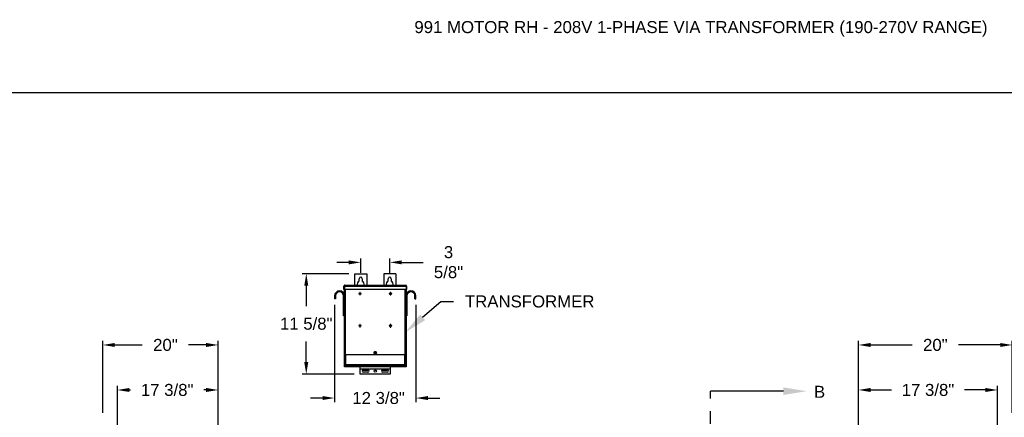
# Model space of a CAD drawing. Header units: inches. Extents: x 170 to 312, y 215 to 248.
# Tile 120 of 256: x 199.49 to 207.18, y 224.96 to 228.06. Entities that reach past the tile are written whole.
import ezdxf
from ezdxf import colors
from ezdxf.entities.mleader import LeaderData, LeaderLine
from ezdxf.math import Vec2, Vec3

# ---------------------------------------------------------------- set-up
doc = ezdxf.new("R2010")
doc.units = ezdxf.units.IN
doc.header["$LTSCALE"] = 0.25
doc.header["$MEASUREMENT"] = 0
doc.linetypes.add('CENTER', pattern=[2, 1.25, -0.25, 0.25, -0.25])
for name, color, linetype in [('208V 1-PHASE 60HZ VIA TRANSFORMER (190-207 RANGE)', 4, 'Continuous'), ('ANNOTATIONS', 1, 'Continuous'), ('SECTION CUTS', 6, 'CENTER')]:
    doc.layers.add(name, color=color, linetype=linetype)
doc.styles.add('ARIAL', font='arial.ttf', dxfattribs={"height": 0.09375})
doc.styles.get("Standard").update_dxf_attribs({"font": 'romans.shx'})
doc.dimstyles.new('STANDARD$0', dxfattribs={"dimtxt": 0.09375, "dimasz": 0.09375, "dimexe": 0.03125, "dimexo": 0.046875, "dimgap": 0.09, "dimtad": 0, "dimtih": 1, "dimtoh": 1, "dimdec": 4, "dimzin": 0, "dimdsep": 46, "dimtxsty": 'ARIAL', "dimcen": 0.09, "dimadec": 0, "dimazin": 0, "dimtfac": 1, "dimtdec": 4, "dimtofl": 0, "dimtmove": 0, "dimatfit": 1, "dimfxl": 1, "dimtolj": 1, "dimtzin": 0, "dimarcsym": 0})

# ---------------------------------------------------------------- blocks, each defined once
blk = doc.blocks.new('*D54')
at = {"layer": 'ANNOTATIONS', "color": 0, "lineweight": -2, "transparency": 16777216}
for p, q in [((206.0404, 223.6042), (206.0404, 225.2025)), ((207.1256, 224.4636), (207.1256, 225.2025)), ((206.1342, 225.1712), (206.2979, 225.1712)), ((207.0319, 225.1712), (206.8681, 225.1712))]:
    blk.add_line(p, q, dxfattribs=at)
at = {"layer": 'ANNOTATIONS', "color": 0, "transparency": 16777216}
for points in [[(206.1342, 225.1869), (206.1342, 225.1556), (206.0404, 225.1712)], [(207.0319, 225.1869), (207.0319, 225.1556), (207.1256, 225.1712)]]:
    blk.add_solid(points, dxfattribs=at)
at = {"layer": 'defpoints', "color": 0, "transparency": 16777216}
for p in [(206.0404, 225.1712), (207.1256, 224.4167), (206.0404, 223.5573)]:
    blk.add_point(p, dxfattribs=at)
at = {"layer": 'ANNOTATIONS', "color": 0, "transparency": 16777216, "insert": (206.583, 225.1712), "char_height": 0.09375, "attachment_point": 5, "style": 'ARIAL'}
blk.add_mtext('\\A1;17 3/8"', dxfattribs=at)
blk = doc.blocks.new('*D55')
at = {"layer": 'ANNOTATIONS', "color": 0, "lineweight": -2, "transparency": 16777216}
for p, q in [((206.0404, 223.6042), (206.0404, 225.5542)), ((206.1342, 225.5229), (206.4593, 225.5229)), ((207.1466, 225.5229), (206.8215, 225.5229)), ((207.2404, 224.9939), (207.2404, 225.5542))]:
    blk.add_line(p, q, dxfattribs=at)
at = {"layer": 'ANNOTATIONS', "color": 0, "transparency": 16777216}
for points in [[(206.1342, 225.5385), (206.1342, 225.5073), (206.0404, 225.5229)], [(207.1466, 225.5385), (207.1466, 225.5073), (207.2404, 225.5229)]]:
    blk.add_solid(points, dxfattribs=at)
at = {"layer": 'defpoints', "color": 0, "transparency": 16777216}
for p in [(206.0404, 225.5229), (207.2404, 224.9471), (206.0404, 223.5573)]:
    blk.add_point(p, dxfattribs=at)
at = {"layer": 'ANNOTATIONS', "color": 0, "transparency": 16777216, "insert": (206.6404, 225.5229), "char_height": 0.09375, "attachment_point": 5, "style": 'ARIAL'}
blk.add_mtext('\\A1;20"', dxfattribs=at)
blk = doc.blocks.new('*D40')
at = {"layer": 'ANNOTATIONS', "color": 0, "lineweight": -2, "transparency": 16777216}
for p, q in [((200.2541, 224.451), (200.2541, 225.2025)), ((201.0404, 223.6042), (201.0404, 225.2025)), ((200.3479, 225.1712), (200.3573, 225.1712)), ((200.9467, 225.1712), (200.9276, 225.1712))]:
    blk.add_line(p, q, dxfattribs=at)
at = {"layer": 'ANNOTATIONS', "color": 0, "transparency": 16777216}
for points in [[(200.3479, 225.1869), (200.3479, 225.1556), (200.2541, 225.1712)], [(200.9467, 225.1869), (200.9467, 225.1556), (201.0404, 225.1712)]]:
    blk.add_solid(points, dxfattribs=at)
at = {"layer": 'defpoints', "color": 0, "transparency": 16777216}
for p in [(200.2541, 225.1712), (200.2541, 224.4041), (201.0404, 223.5573)]:
    blk.add_point(p, dxfattribs=at)
at = {"layer": 'ANNOTATIONS', "color": 0, "transparency": 16777216, "insert": (200.6425, 225.1712), "char_height": 0.09375, "attachment_point": 5, "style": 'ARIAL'}
blk.add_mtext('\\A1;17 3/8"', dxfattribs=at)
blk = doc.blocks.new('*D41')
at = {"layer": 'ANNOTATIONS', "color": 0, "lineweight": -2, "transparency": 16777216}
for p, q in [((200.1394, 224.9939), (200.1394, 225.5542)), ((200.2331, 225.5229), (200.4477, 225.5229)), ((200.9467, 225.5229), (200.8099, 225.5229)), ((201.0404, 223.6042), (201.0404, 225.5542))]:
    blk.add_line(p, q, dxfattribs=at)
at = {"layer": 'ANNOTATIONS', "color": 0, "transparency": 16777216}
for points in [[(200.2331, 225.5385), (200.2331, 225.5073), (200.1394, 225.5229)], [(200.9467, 225.5385), (200.9467, 225.5073), (201.0404, 225.5229)]]:
    blk.add_solid(points, dxfattribs=at)
at = {"layer": 'defpoints', "color": 0, "transparency": 16777216}
for p in [(200.1394, 225.5229), (200.1394, 224.9471), (201.0404, 223.5573)]:
    blk.add_point(p, dxfattribs=at)
at = {"layer": 'ANNOTATIONS', "color": 0, "transparency": 16777216, "insert": (200.6288, 225.5229), "char_height": 0.09375, "attachment_point": 5, "style": 'ARIAL'}
blk.add_mtext('\\A1;20"', dxfattribs=at)
blk = doc.blocks.new('*D58')
at = {"layer": 'ANNOTATIONS', "color": 0, "lineweight": -2, "transparency": 16777216}
for p, q in [((202.0601, 226.0797), (201.6972, 226.0797)), ((201.7284, 225.986), (201.7284, 225.8259)), ((201.7284, 225.3889), (201.7284, 225.5489)), ((202.103, 225.2951), (201.6972, 225.2951))]:
    blk.add_line(p, q, dxfattribs=at)
at = {"layer": 'ANNOTATIONS', "color": 0, "transparency": 16777216}
for points in [[(201.7128, 225.986), (201.7441, 225.986), (201.7284, 226.0797)], [(201.7128, 225.3889), (201.7441, 225.3889), (201.7284, 225.2951)]]:
    blk.add_solid(points, dxfattribs=at)
at = {"layer": 'defpoints', "color": 0, "transparency": 16777216}
for p in [(202.107, 226.0797), (201.7284, 225.2951), (202.1499, 225.2951)]:
    blk.add_point(p, dxfattribs=at)
at = {"layer": 'ANNOTATIONS', "color": 0, "transparency": 16777216, "insert": (201.7284, 225.7359), "char_height": 0.09375, "attachment_point": 2, "style": 'ARIAL'}
blk.add_mtext('\\A1;11 5/8"', dxfattribs=at)
blk = doc.blocks.new('*D59')
at = {"layer": 'ANNOTATIONS', "color": 0, "lineweight": -2, "transparency": 16777216}
for p, q in [((202.1538, 226.0875), (202.1538, 226.1993)), ((202.3804, 226.0875), (202.3804, 226.1993)), ((202.0601, 226.168), (201.9663, 226.168)), ((202.4741, 226.168), (202.6407, 226.168))]:
    blk.add_line(p, q, dxfattribs=at)
at = {"layer": 'ANNOTATIONS', "color": 0, "transparency": 16777216}
for points in [[(202.0601, 226.1836), (202.0601, 226.1524), (202.1538, 226.168)], [(202.4741, 226.1836), (202.4741, 226.1524), (202.3804, 226.168)]]:
    blk.add_solid(points, dxfattribs=at)
at = {"layer": 'defpoints', "color": 0, "transparency": 16777216}
for p in [(202.3804, 226.168), (202.1538, 226.0407), (202.3804, 226.0407)]:
    blk.add_point(p, dxfattribs=at)
at = {"layer": 'ANNOTATIONS', "color": 0, "transparency": 16777216, "insert": (202.8392, 226.2948), "char_height": 0.09375, "width": 0.316998, "attachment_point": 2, "style": 'ARIAL'}
blk.add_mtext('\\A1;3 5/8"', dxfattribs=at)
blk = doc.blocks.new('*D60')
at = {"layer": 'ANNOTATIONS', "color": 0, "lineweight": -2, "transparency": 16777216}
for p, q in [((201.9494, 225.8357), (201.9494, 225.0771)), ((202.5848, 225.8357), (202.5848, 225.0771)), ((201.8556, 225.1083), (201.7619, 225.1083)), ((202.6786, 225.1083), (202.7723, 225.1083))]:
    blk.add_line(p, q, dxfattribs=at)
at = {"layer": 'ANNOTATIONS', "color": 0, "transparency": 16777216}
for points in [[(201.8556, 225.124), (201.8556, 225.0927), (201.9494, 225.1083)], [(202.6786, 225.124), (202.6786, 225.0927), (202.5848, 225.1083)]]:
    blk.add_solid(points, dxfattribs=at)
at = {"layer": 'defpoints', "color": 0, "transparency": 16777216}
for p in [(201.9494, 225.8825), (202.5848, 225.8825), (202.5848, 225.1083)]:
    blk.add_point(p, dxfattribs=at)
at = {"layer": 'ANNOTATIONS', "color": 0, "transparency": 16777216, "insert": (202.2933, 225.1083), "char_height": 0.09375, "attachment_point": 5, "style": 'ARIAL'}
blk.add_mtext('\\A1;12 3/8"', dxfattribs=at)

msp = doc.modelspace()

# ---------------------------------------------------------------- linework, layer by layer
at = {"layer": '208V 1-PHASE 60HZ VIA TRANSFORMER (190-207 RANGE)'}
for p, q in [((202.10696, 226.07971), (202.20071, 226.07971)), ((202.10696, 225.98895), (202.10696, 226.07971)), ((202.14211, 226.02239), (202.14211, 226.04065)), ((202.16555, 226.04065), (202.16555, 226.02239)), ((202.20071, 226.07971), (202.20071, 225.98895)), ((202.42727, 226.07971), (202.33352, 226.07971)), ((202.33352, 226.07971), (202.33352, 225.98895)), ((202.36867, 226.02239), (202.36867, 226.04065)), ((202.39211, 226.04065), (202.39211, 226.02239)), ((202.42727, 226.07971), (202.42727, 225.98895)), ((202.02294, 225.98284), (202.02592, 225.98284)), ((202.02294, 225.95575), (202.02294, 225.98284)), ((202.02592, 225.95575), (202.02294, 225.95575)), ((202.02592, 225.98284), (202.02592, 225.95575)), ((202.02637, 225.98284), (202.50786, 225.98284)), ((202.02637, 225.98284), (202.02637, 225.95575)), ((202.50786, 225.95575), (202.02637, 225.95575)), ((202.02688, 225.98462), (202.02688, 225.98507)), ((202.02688, 225.35315), (202.02688, 225.95575)), ((202.02905, 225.98895), (202.50517, 225.98895)), ((202.03299, 225.95575), (202.03299, 225.4469)), ((202.50123, 225.4469), (202.50123, 225.95575)), ((202.50735, 225.98507), (202.50735, 225.98462)), ((202.50735, 225.95575), (202.50735, 225.35315)), ((202.50786, 225.98284), (202.50786, 225.95575)), ((202.51129, 225.98284), (202.5083, 225.98284)), ((202.5083, 225.98284), (202.5083, 225.95575)), ((202.5083, 225.95575), (202.51129, 225.95575)), ((202.51129, 225.98284), (202.51129, 225.95575)), ((201.95685, 225.90628), (201.94938, 225.90628)), ((201.94938, 225.90628), (201.94938, 225.88253)), ((201.95685, 225.88253), (201.94938, 225.88253)), ((201.95685, 225.90628), (201.95685, 225.88253)), ((202.0194, 225.74971), (202.0194, 225.90628)), ((202.0194, 225.90628), (202.02688, 225.90628)), ((202.14648, 225.92496), (202.13775, 225.92496)), ((202.13775, 225.92496), (202.13775, 225.92197)), ((202.13775, 225.92197), (202.14648, 225.92197)), ((202.14648, 225.93369), (202.14648, 225.92496)), ((202.14946, 225.93369), (202.14648, 225.93369)), ((202.14648, 225.92197), (202.14648, 225.91324)), ((202.14648, 225.91324), (202.14946, 225.91324)), ((202.14946, 225.92496), (202.14946, 225.93369)), ((202.1582, 225.92496), (202.14946, 225.92496)), ((202.14946, 225.91324), (202.14946, 225.92197)), ((202.14946, 225.92197), (202.1582, 225.92197)), ((202.1582, 225.92197), (202.1582, 225.92496)), ((202.38476, 225.92496), (202.37603, 225.92496)), ((202.37603, 225.92496), (202.37603, 225.92197)), ((202.37603, 225.92197), (202.38476, 225.92197)), ((202.38775, 225.93369), (202.38476, 225.93369)), ((202.38476, 225.93369), (202.38476, 225.92496)), ((202.38476, 225.92197), (202.38476, 225.91324)), ((202.38476, 225.91324), (202.38775, 225.91324)), ((202.38775, 225.92496), (202.38775, 225.93369)), ((202.39648, 225.92496), (202.38775, 225.92496)), ((202.38775, 225.92197), (202.39648, 225.92197)), ((202.38775, 225.91324), (202.38775, 225.92197)), ((202.39648, 225.92197), (202.39648, 225.92496)), ((202.51482, 225.90628), (202.50735, 225.90628)), ((202.51482, 225.90628), (202.51482, 225.74971)), ((202.57737, 225.90628), (202.58485, 225.90628)), ((202.57737, 225.88253), (202.57737, 225.90628)), ((202.57737, 225.88253), (202.58485, 225.88253)), ((202.58485, 225.88253), (202.58485, 225.90628)), ((202.02688, 225.74971), (202.0194, 225.74971)), ((202.50735, 225.74971), (202.51482, 225.74971)), ((202.14648, 225.67433), (202.13775, 225.67433)), ((202.13775, 225.67433), (202.13775, 225.67134)), ((202.13775, 225.67134), (202.14648, 225.67134)), ((202.14946, 225.68306), (202.14648, 225.68306)), ((202.14648, 225.68306), (202.14648, 225.67433)), ((202.14648, 225.67134), (202.14648, 225.66261)), ((202.14648, 225.66261), (202.14946, 225.66261)), ((202.14946, 225.67433), (202.14946, 225.68306)), ((202.1582, 225.67433), (202.14946, 225.67433)), ((202.14946, 225.66261), (202.14946, 225.67134)), ((202.14946, 225.67134), (202.1582, 225.67134)), ((202.1582, 225.67134), (202.1582, 225.67433)), ((202.38476, 225.67433), (202.37603, 225.67433)), ((202.37603, 225.67433), (202.37603, 225.67134)), ((202.37603, 225.67134), (202.38476, 225.67134)), ((202.38476, 225.68306), (202.38476, 225.67433)), ((202.38775, 225.68306), (202.38476, 225.68306)), ((202.38476, 225.67134), (202.38476, 225.66261)), ((202.38476, 225.66261), (202.38775, 225.66261)), ((202.38775, 225.67433), (202.38775, 225.68306)), ((202.39648, 225.67433), (202.38775, 225.67433)), ((202.38775, 225.66261), (202.38775, 225.67134)), ((202.38775, 225.67134), (202.39648, 225.67134)), ((202.39648, 225.67134), (202.39648, 225.67433)), ((202.50735, 225.4469), (202.02688, 225.4469)), ((202.02986, 225.4469), (202.02986, 225.35315)), ((202.02986, 225.4415), (202.03212, 225.4415)), ((202.03212, 225.4469), (202.03212, 225.36935)), ((202.03605, 225.4469), (202.03605, 225.36935)), ((202.27297, 225.46838), (202.26125, 225.46838)), ((202.26125, 225.45667), (202.27297, 225.45667)), ((202.49817, 225.36935), (202.49817, 225.4469)), ((202.5021, 225.36935), (202.5021, 225.4469)), ((202.5021, 225.4415), (202.50436, 225.4415)), ((202.50436, 225.35315), (202.50436, 225.4469)), ((202.02688, 225.36878), (202.02986, 225.36878)), ((202.50735, 225.35315), (202.02688, 225.35315)), ((202.03212, 225.36935), (202.5021, 225.36935)), ((202.03274, 225.36503), (202.03274, 225.36738)), ((202.03299, 225.35315), (202.03299, 225.36361)), ((202.03367, 225.36631), (202.03367, 225.36503)), ((202.03511, 225.36542), (202.03511, 225.36935)), ((202.03511, 225.36542), (202.49911, 225.36542)), ((202.0368, 225.3619), (202.0368, 225.36096)), ((202.0368, 225.3619), (202.49742, 225.3619)), ((202.0368, 225.36096), (202.49742, 225.36096)), ((202.06246, 225.36542), (202.06246, 225.3619)), ((202.12109, 225.36503), (202.06246, 225.36503)), ((202.10156, 225.36489), (202.10156, 225.3619)), ((202.10156, 225.36489), (202.21392, 225.36489)), ((202.12109, 225.36542), (202.12109, 225.36489)), ((202.14992, 225.2951), (202.14992, 225.35315)), ((202.15774, 225.36542), (202.15774, 225.3619)), ((202.19439, 225.36489), (202.19439, 225.36542)), ((202.33984, 225.36503), (202.19439, 225.36503)), ((202.21392, 225.3619), (202.21392, 225.36489)), ((202.32031, 225.36489), (202.32031, 225.3619)), ((202.32031, 225.36489), (202.43267, 225.36489)), ((202.33984, 225.36542), (202.33984, 225.36489)), ((202.37649, 225.36542), (202.37649, 225.3619)), ((202.3843, 225.35315), (202.3843, 225.2951)), ((202.41314, 225.36489), (202.41314, 225.36542)), ((202.47177, 225.36503), (202.41314, 225.36503)), ((202.43267, 225.3619), (202.43267, 225.36489)), ((202.47177, 225.3619), (202.47177, 225.36542)), ((202.4761, 225.36542), (202.4761, 225.3619)), ((202.4761, 225.36096), (202.4761, 225.35315)), ((202.49742, 225.3619), (202.49742, 225.36096)), ((202.49911, 225.36935), (202.49911, 225.36542)), ((202.50055, 225.36631), (202.50055, 225.36503)), ((202.50123, 225.36361), (202.50123, 225.35315)), ((202.50149, 225.36503), (202.50149, 225.36738)), ((202.50436, 225.36878), (202.50735, 225.36878)), ((202.3843, 225.33493), (202.14992, 225.33493)), ((202.3843, 225.33404), (202.14992, 225.33404)), ((202.3843, 225.2951), (202.14992, 225.2951)), ((202.17336, 225.32733), (202.21047, 225.32733)), ((202.21047, 225.30975), (202.17336, 225.30975)), ((202.32375, 225.32733), (202.36086, 225.32733)), ((202.36086, 225.30975), (202.32375, 225.30975))]:
    msp.add_line(p, q, dxfattribs=at)
for centre, radius in [((202.26711, 225.46253), 0.00586), ((202.26711, 225.31854), 0.00879)]:
    msp.add_circle(centre, radius, dxfattribs=at)
for centre, radius, start, end in [((202.15383, 226.04065), 0.01172, 0, 180), ((202.38039, 226.04065), 0.01172, 0, 180), ((202.15383, 225.99768), 0.02734, 115.376934, 198.621435), ((202.15383, 225.99768), 0.02734, 341.378539, 64.623033), ((202.38039, 225.99768), 0.02734, 115.376934, 198.621435), ((202.38039, 225.99768), 0.02734, 341.378539, 64.623033), ((201.98813, 225.90628), 0.03875, 0, 180), ((201.98813, 225.90628), 0.03128, 0, 180), ((202.5461, 225.90628), 0.03875, 0, 180), ((202.5461, 225.90628), 0.03127, 0, 180), ((202.26125, 225.46253), 0.00586, 90, 270), ((202.27297, 225.46253), 0.00586, 270, 90), ((202.0368, 225.36503), 0.00406, 180, 270), ((202.0368, 225.36503), 0.00313, 180, 270), ((202.49742, 225.36503), 0.00313, 270, 0), ((202.49742, 225.36503), 0.00406, 270, 0), ((202.17336, 225.31854), 0.00879, 90, 270), ((202.21047, 225.31854), 0.00879, 270, 90), ((202.32375, 225.31854), 0.00879, 90, 270), ((202.36086, 225.31854), 0.00879, 270, 90)]:
    msp.add_arc(centre, radius, start, end, dxfattribs=at)
for points, knots in [([(202.02905, 225.98895), (202.02825, 225.98895), (202.02745, 225.98879), (202.02597, 225.98818), (202.02529, 225.98773), (202.02416, 225.98659), (202.02371, 225.98592), (202.0231, 225.98444), (202.02294, 225.98364), (202.02294, 225.98284)], [0, 0, 0, 0, 0.25, 0.25, 0.5, 0.5, 0.75, 0.75, 1, 1, 1, 1]), ([(202.02704, 225.98518), (202.02697, 225.98514), (202.02656, 225.98488), (202.02608, 225.98405), (202.02598, 225.98324), (202.02592, 225.98284)], [0, 0, 0, 0, 0.0891638, 0.5445851, 1, 1, 1, 1]), ([(202.02637, 225.98284), (202.02659, 225.98364), (202.02681, 225.98444), (202.02726, 225.98592), (202.02748, 225.98659), (202.02793, 225.98773), (202.02815, 225.98818), (202.0286, 225.98879), (202.02883, 225.98895), (202.02905, 225.98895)], [0, 0, 0, 0, 0.25, 0.25, 0.5, 0.5, 0.75, 0.75, 1, 1, 1, 1]), ([(202.50517, 225.98895), (202.5054, 225.98895), (202.50562, 225.98879), (202.50607, 225.98818), (202.50629, 225.98773), (202.50674, 225.98659), (202.50696, 225.98592), (202.50741, 225.98444), (202.50763, 225.98364), (202.50786, 225.98284)], [0, 0, 0, 0, 0.25, 0.25, 0.5, 0.5, 0.75, 0.75, 1, 1, 1, 1]), ([(202.51129, 225.98284), (202.51129, 225.98364), (202.51113, 225.98444), (202.51052, 225.98592), (202.51006, 225.98659), (202.50893, 225.98773), (202.50825, 225.98818), (202.50677, 225.98879), (202.50597, 225.98895), (202.50517, 225.98895)], [0, 0, 0, 0, 0.25, 0.25, 0.5, 0.5, 0.75, 0.75, 1, 1, 1, 1]), ([(202.5083, 225.98284), (202.50825, 225.98324), (202.50814, 225.98405), (202.50767, 225.98488), (202.50725, 225.98514), (202.50719, 225.98518)], [0, 0, 0, 0, 0.4554149, 0.9108362, 1, 1, 1, 1]), ([(202.03605, 225.36935), (202.03554, 225.36939), (202.03502, 225.36942), (202.03407, 225.3695), (202.03364, 225.36953), (202.03291, 225.36961), (202.03262, 225.36964), (202.03223, 225.36972), (202.03212, 225.36975), (202.03212, 225.36979)], [0, 0, 0, 0, 0.25, 0.25, 0.5, 0.5, 0.75, 0.75, 1, 1, 1, 1]), ([(202.03212, 225.36935), (202.03218, 225.36883), (202.0323, 225.3678), (202.03321, 225.36653), (202.03422, 225.36575), (202.03492, 225.36564), (202.03511, 225.36561)], [0, 0, 0, 0, 0.2962227, 0.5924445, 0.8886662, 1, 1, 1, 1]), ([(202.5021, 225.36979), (202.5021, 225.36975), (202.502, 225.36972), (202.5016, 225.36964), (202.50131, 225.36961), (202.50059, 225.36953), (202.50015, 225.3695), (202.4992, 225.36942), (202.49869, 225.36939), (202.49817, 225.36935)], [0, 0, 0, 0, 0.25, 0.25, 0.5, 0.5, 0.75, 0.75, 1, 1, 1, 1]), ([(202.49911, 225.36561), (202.4993, 225.36564), (202.5, 225.36575), (202.50101, 225.36653), (202.50192, 225.3678), (202.50204, 225.36883), (202.5021, 225.36935)], [0, 0, 0, 0, 0.1113338, 0.4075555, 0.7037773, 1, 1, 1, 1])]:
    msp.add_open_spline(points, degree=3, knots=knots, dxfattribs=at)
at = {"layer": 'defpoints'}
msp.add_lwpolyline([(213.72204, 214.75854), (194.25216, 214.75854), (194.25216, 227.49365), (213.72204, 227.49365)], close=True, dxfattribs=at)
at = {"layer": 'SECTION CUTS'}
msp.add_line((204.88477, 220.20592), (204.88477, 225.16179), dxfattribs=at)

# ---------------------------------------------------------------- texts
at = {"layer": 'ANNOTATIONS', "insert": (202.57261, 228.05267), "char_height": 0.09375, "width": 4.6220629, "attachment_point": 1, "line_spacing_factor": 0.86134, "style": 'ARIAL'}
msp.add_mtext('991 MOTOR RH - 208V 1-PHASE VIA TRANSFORMER (190-270V RANGE)', dxfattribs=at)
at = {"layer": 'SECTION CUTS', "style": 'ARIAL'}
msp.add_text('B', height=0.09375, dxfattribs=at).set_placement((205.6928, 225.1101))

# ---------------------------------------------------------------- dimensions: what is measured, and where the dimension line sits
at = {"layer": 'ANNOTATIONS'}
for base, p1, p2, text, picture, middle in [((202.38039, 226.168), (202.15383, 226.04065), (202.38039, 226.04065), '3 5/8"', '*D59', (202.83919, 226.168)), ((202.58485, 225.10834), (201.94938, 225.88253), (202.58485, 225.88253), '12 3/8"', '*D60', (202.29329, 225.10834)), ((200.1394, 225.52292), (201.04044, 223.55733), (200.1394, 224.94706), '20"', '*D41', (200.62878, 225.52292)), ((206.04044, 225.52292), (207.24038, 224.94706), (206.04044, 223.55733), '20"', '*D55', (206.64041, 225.52292)), ((200.25415, 225.17124), (201.04044, 223.55733), (200.25415, 224.40411), '17 3/8"', '*D40', (200.64246, 225.17124)), ((206.04044, 225.17124), (207.12563, 224.4167), (206.04044, 223.55733), '17 3/8"', '*D54', (206.58304, 225.17124))]:
    dim = msp.add_linear_dim(base=base, p1=p1, p2=p2, text=text, dimstyle='STANDARD$0', dxfattribs=at)
    dim.commit()
    dim.dimension.update_dxf_attribs({"geometry": picture, "text_midpoint": middle, "dimtype": 160})
dim = msp.add_linear_dim(base=(201.72844, 225.2951), p1=(202.10696, 226.07971), p2=(202.14992, 225.2951), angle=90, text='11 5/8"', dimstyle='STANDARD$0', dxfattribs=at)
dim.commit()
dim.dimension.update_dxf_attribs({"geometry": '*D58', "text_midpoint": (201.72844, 225.68741), "dimtype": 160})

# ---------------------------------------------------------------- leaders
ml = msp.add_multileader_mtext('Standard', dxfattribs=at)
ml.set_content('TRANSFORMER', color=256, style='ARIAL')
ml.set_leader_properties()
ml.build(insert=Vec2(0, 0))
ml.multileader.update_dxf_attribs({"dogleg_length": 0.36, "arrow_head_size": 0.18})
ctx = ml.context
ctx.base_point, ctx.char_height, ctx.arrow_head_size, ctx.landing_gap_size, ctx.plane_origin = Vec3(202.87746, 225.86224), 0.09375, 0.18, 0.09, Vec3(202.50474, 225.50407)
notes = []
notes.append((ctx, [(0, (1, 1, 0), (202.7795, 225.86224), (1, 0), 0.09796, [(0, [(202.50123, 225.62107)], 0, [])])]))
ctx.mtext.insert, ctx.mtext.flow_direction = Vec3(202.96746, 225.90992), 5
at = {"layer": 'SECTION CUTS'}
ml = msp.add_multileader_mtext('Standard', dxfattribs=at)
ml.set_content('', color=256)
ml.set_leader_properties()
ml.build(insert=Vec2(0, 0))
ml.multileader.update_dxf_attribs({"dogleg_length": 0, "arrow_head_size": 0.18})
ctx = ml.context
ctx.base_point, ctx.char_height, ctx.arrow_head_size, ctx.landing_gap_size, ctx.plane_origin, ctx.plane_x_axis, ctx.plane_y_axis = Vec3(204.88477, 225.16179), 0.18, 0.18, 0, Vec3(205.63429, 225.16179), Vec3(0, 1), Vec3(-1, 0)
notes.append((ctx, [(0, (1, 1, 0), (204.88477, 225.16179), (1, 0), 0, [(0, [(205.63429, 225.16179)], 0, [])])]))
ctx.mtext.insert, ctx.mtext.text_direction, ctx.mtext.rotation, ctx.mtext.flow_direction = Vec3(204.79477, 225.16179), Vec3(0, 1), 1.5707963, 5
for ctx, leaders in notes:
    for number, flags, end, landing, length, lines in leaders:
        leader = LeaderData()
        leader.index, (leader.has_last_leader_line, leader.has_dogleg_vector, leader.attachment_direction) = number, flags
        leader.last_leader_point, leader.dogleg_vector, leader.dogleg_length = Vec3(end), Vec3(landing), length
        for number, points, colour, breaks in lines:
            line = LeaderLine()
            line.index, line.vertices, line.color, line.breaks = number, Vec3.list(points), colors.encode_raw_color(colour), breaks
            leader.lines.append(line)
        ctx.leaders.append(leader)

doc.saveas('drawing.dxf')
